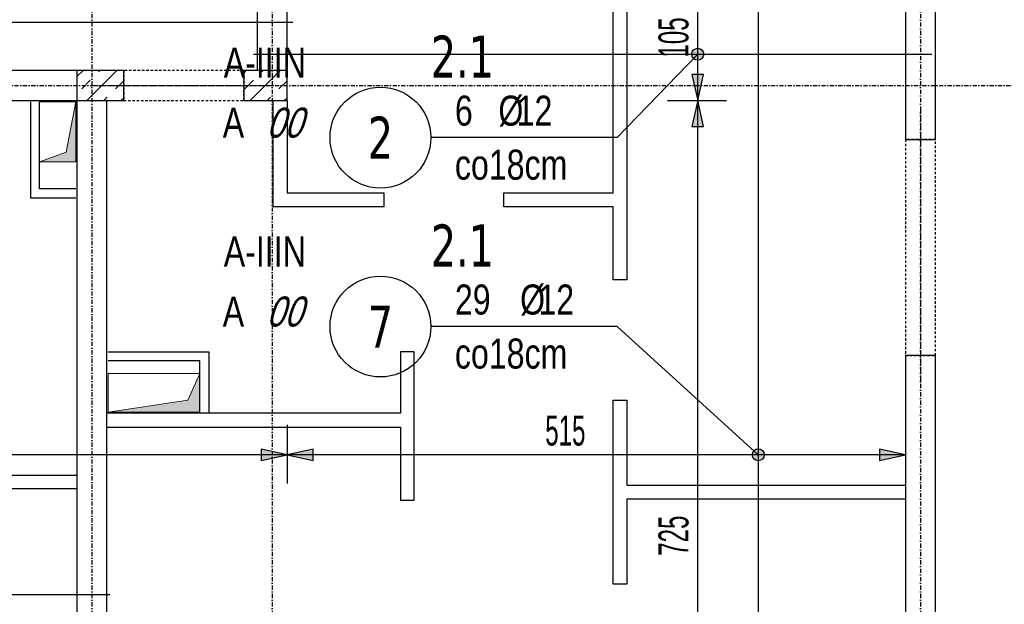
# Model space of a CAD drawing. Header units: millimetres. Extents: x 7622 to 13136, y -11868 to -7450.
# Tile 14 of 19: x 9955 to 10775, y -9660 to -9173. Entities that reach past the tile are written whole.
import ezdxf
from ezdxf.enums import TextEntityAlignment as Align

# ---------------------------------------------------------------- set-up
doc = ezdxf.new("R2010")
doc.units = ezdxf.units.MM
doc.header["$LTSCALE"] = 10
doc.linetypes.add('MO', pattern=[0.7, 0.35, -0.17, 0.01, -0.17])
doc.linetypes.add('MP', pattern=[0.36, 0.2, -0.16])
for name, color, linetype in [('BA_szr', 1, 'Continuous'), ('BA_wym', 1, 'Continuous'), ('BD_lpm', 1, 'MP'), ('BD_osm', 1, 'MO'), ('BD_wic', 1, 'Continuous'), ('BD_wig', 3, 'Continuous'), ('BZ_odn', 1, 'Continuous'), ('BZ_opi1', 7, 'Continuous'), ('BZ_opi2', 4, 'Continuous'), ('BZ_P_wid', 3, 'Continuous'), ('BZ_wym', 1, 'Continuous')]:
    doc.layers.add(name, color=color, linetype=linetype)
doc.layers.add('BZ_pom', color=6, linetype='Continuous', plot=False)
doc.layers.add('Nowe_A-Przebicia_Nr_pióra__1', color=7, linetype='Continuous', lineweight=13)
doc.layers.add('Nowe_A-Przebicia_Nr_pióra__102', color=7, linetype='Continuous', lineweight=5, true_color=0xcccccc)
doc.styles.add('BIKTBG', font='tahoma.ttf', dxfattribs={"width": 0.85})
doc.styles.add('BIKTS', font='bikromsw.shx', dxfattribs={"width": 0.8})
doc.styles.add('BIKWYM', font='bikromsw.shx', dxfattribs={"width": 0.6})
doc.dimstyles.new('BZ_KP_100_cm', dxfattribs={"dimtxt": 25, "dimasz": 1.666667, "dimexe": 24, "dimexo": 0, "dimgap": 0, "dimtad": 0, "dimdec": 1, "dimrnd": 0.5, "dimzin": 9, "dimdsep": 46, "dimtxsty": 'BIKWYM', "dimblk": 'WYM-KR', "dimblk1": 'WYM-KP', "dimblk2": 'WYM-KP', "dimsah": 1, "dimcen": 0, "dimdle": 20, "dimclrd": 256, "dimclre": 256, "dimclrt": 7, "dimadec": 0, "dimazin": 0, "dimtfac": 0.033333, "dimtdec": 1, "dimtmove": 0, "dimatfit": 3, "dimldrblk": 'WYM-KP', "dimfxl": 1, "dimtvp": 0.8, "dimtolj": 1, "dimarcsym": 0})
doc.dimstyles.new('BZ_ST_100_cm', dxfattribs={"dimtxt": 25, "dimasz": 1.666667, "dimexe": 24, "dimexo": 0, "dimgap": 0, "dimtad": 0, "dimdec": 1, "dimrnd": 0.5, "dimdsep": 46, "dimtxsty": 'BIKWYM', "dimblk": 'WYM-ST', "dimcen": 0, "dimdle": 20, "dimclrd": 256, "dimclre": 256, "dimclrt": 7, "dimadec": 0, "dimazin": 0, "dimtfac": 0.033333, "dimtdec": 1, "dimtix": 1, "dimtmove": 2, "dimatfit": 3, "dimldrblk": 'WYM-ST', "dimfxl": 25, "dimfxlon": 1, "dimtvp": 0.8, "dimtolj": 1, "dimtzin": 0, "dimarcsym": 0})

# ---------------------------------------------------------------- blocks, each defined once
blk = doc.blocks.new('WYM-ST')
blk.add_hatch(color=256).paths.add_polyline_path([(-13, 2.88), (0, 0), (-13, -2.88)])
blk.add_lwpolyline([(0, 0), (-13, 2.88), (-13, -2.88), (0, 0)])
blk = doc.blocks.new('*D177')
at = {"layer": 'BA_wym', "lineweight": -2}
for p, q in [((10494.68, -9240.57), (10543.68, -9240.57)), ((10519.68, -9963.9), (10519.68, -9242.23)), ((10544.68, -9965.57), (10495.68, -9965.57))]:
    blk.add_line(p, q, dxfattribs=at)
at = {"layer": 'Defpoints', "color": 0}
for p in [(10177.71, -9240.57), (10519.68, -9240.57), (10692.71, -9965.57)]:
    blk.add_point(p, dxfattribs=at)
at = {"layer": 'BA_wym', "lineweight": -2, "xscale": 1.666666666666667, "yscale": 1.666666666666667, "zscale": 1.666666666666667}
for p, rotation in [((10519.68, -9240.57), 90), ((10519.68, -9965.57), 270)]:
    blk.add_blockref('WYM-ST', p, dxfattribs=dict(at, rotation=rotation))
at = {"layer": 'BA_wym', "color": 7, "insert": (10499.68, -9603.07), "char_height": 25, "attachment_point": 5, "rotation": 90, "style": 'BIKWYM'}
blk.add_mtext('\\A1;725', dxfattribs=at)
blk = doc.blocks.new('*D178')
at = {"layer": 'BA_wym', "lineweight": -2}
for p, q in [((10494.68, -9135.57), (10543.68, -9135.57)), ((10519.68, -9238.9), (10519.68, -9137.23)), ((10494.68, -9240.57), (10543.68, -9240.57))]:
    blk.add_line(p, q, dxfattribs=at)
at = {"layer": 'Defpoints', "color": 0}
for p in [(10177.71, -9135.57), (10519.68, -9135.57), (10177.71, -9240.57)]:
    blk.add_point(p, dxfattribs=at)
at = {"layer": 'BA_wym', "lineweight": -2, "xscale": 1.666666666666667, "yscale": 1.666666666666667, "zscale": 1.666666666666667}
for p, rotation in [((10519.68, -9135.57), 90), ((10519.68, -9240.57), 270)]:
    blk.add_blockref('WYM-ST', p, dxfattribs=dict(at, rotation=rotation))
at = {"layer": 'BA_wym', "color": 7, "insert": (10499.68, -9188.07), "char_height": 25, "attachment_point": 5, "rotation": 90, "style": 'BIKWYM'}
blk.add_mtext('\\A1;105', dxfattribs=at)
blk = doc.blocks.new('WYM-KP')
blk.add_hatch(color=256).paths.add_polyline_path([(3, 0, 1), (-3, 0, 1)])
blk.add_circle((0, 0), 3)
blk = doc.blocks.new('WYM-KR')
at = {"color": 7, "linetype": 'ByBlock'}
blk.add_line((6.24, 6.24), (-6.24, -6.24), dxfattribs=at)
at = {"linetype": 'ByBlock'}
blk.add_line((11.52, 0), (-11.52, 0), dxfattribs=at)
blk = doc.blocks.new('bik_BlkOpPret', base_point=(1524.45, 7050.26))
at = {"layer": 'BZ_opi1', "style": 'BIKTS', "width": 0.6}
for tag, p in [('SZTUK', (1533.83, 7057.76)), ('PRZEDR_FI', (1554.72, 7057.76)), ('PRZEKROJ', (1563.29, 7057.76)), ('PRZEDR_L', (1533.83, 7024.01)), ('DLUGOSC', (1568.65, 7024.01)), ('UWAGA', (1533.83, 6997.76))]:
    blk.add_attdef(tag, p, '', height=18.75, dxfattribs=at)
at = {"layer": 'BZ_opi2', "style": 'BIKTBG', "width": 0.6}
blk.add_attdef('NUMER', text='', height=26.25, dxfattribs=at).set_placement((1620.77, 7050.26), align=Align.MIDDLE_CENTER)
at = {"layer": 'BZ_pom', "width": 0.6}
for tag, p, height, style in [('POZYCJA', (1589.27, 7087.76), 26.25, 'BIKTBG'), ('GATUNEK', (1630.22, 7087.76), 18.75, 'BIKTS'), ('METODA_L', (1639.09, 7050.26), 18.75, 'BIKTS'), ('EURO_KOD', (1663.74, 7050.26), 18.75, 'BIKTS')]:
    blk.add_attdef(tag, p, '', height=height, dxfattribs=dict(at, style=style))
at = {"layer": 'BZ_wym', "width": 0.6}
for tag, p, height, style, flags in [('PRZEDR_NR', (1533.83, 6969.63), 26.25, 'BIKTBG', 1), ('PRZEDR_SZT', (1533.83, 6941.51), 18.75, 'BIKTS', 1), ('TYP_PRETA', (1533.83, 6913.38), 18.75, 'BIKTS', 3), ('EURO_KOD_SEGMENTY', (1567.58, 6885.26), 18.75, 'BIKTS', 3), ('HAK_1', (1533.83, 6857.13), 18.75, 'BIKTS', 3), ('HAK_2', (1533.83, 6829.01), 18.75, 'BIKTS', 3), ('ID', (1533.83, 6800.88), 18.75, 'BIKTS', 3), ('ID_C', (1533.83, 6772.76), 18.75, 'BIKTS', 3), ('b_atr_0', (1533.83, 6744.63), 18.75, 'BIKTS', 3)]:
    blk.add_attdef(tag, p, '', height=height, dxfattribs=dict(at, style=style, flags=flags))
blk = doc.blocks.new('*D193')
at = {"layer": 'BA_wym', "lineweight": -2}
for p, q in [((8652.7, -9510.69), (8652.7, -9559.69)), ((10177.71, -9510.69), (10177.71, -9559.69)), ((10176.04, -9535.69), (8654.37, -9535.69))]:
    blk.add_line(p, q, dxfattribs=at)
at = {"layer": 'Defpoints', "color": 0}
for p in [(8652.7, -9240.57), (10177.71, -9240.57), (8652.7, -9535.69)]:
    blk.add_point(p, dxfattribs=at)
at = {"layer": 'BA_wym', "lineweight": -2, "xscale": 1.666666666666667, "yscale": 1.666666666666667, "zscale": 1.666666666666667, "rotation": 180}
blk.add_blockref('WYM-ST', (8652.7, -9535.69), dxfattribs=at)
at = {"layer": 'BA_wym', "lineweight": -2, "xscale": 1.666666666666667, "yscale": 1.666666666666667, "zscale": 1.666666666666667}
blk.add_blockref('WYM-ST', (10177.71, -9535.69), dxfattribs=at)
at = {"layer": 'BA_wym', "color": 7, "insert": (9469.89, -9515.69), "char_height": 25, "attachment_point": 5, "style": 'BIKWYM'}
blk.add_mtext('\\A1;1525', dxfattribs=at)
blk = doc.blocks.new('*D194')
at = {"layer": 'BA_wym', "lineweight": -2}
for p, q in [((10177.71, -9510.69), (10177.71, -9559.69)), ((10692.71, -9510.69), (10692.71, -9559.69)), ((10691.04, -9535.69), (10179.37, -9535.69))]:
    blk.add_line(p, q, dxfattribs=at)
at = {"layer": 'Defpoints', "color": 0}
for p in [(10692.71, -9135.57), (10177.71, -9240.57), (10177.71, -9535.69)]:
    blk.add_point(p, dxfattribs=at)
at = {"layer": 'BA_wym', "lineweight": -2, "xscale": 1.666666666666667, "yscale": 1.666666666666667, "zscale": 1.666666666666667, "rotation": 180}
blk.add_blockref('WYM-ST', (10177.71, -9535.69), dxfattribs=at)
at = {"layer": 'BA_wym', "lineweight": -2, "xscale": 1.666666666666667, "yscale": 1.666666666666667, "zscale": 1.666666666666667}
blk.add_blockref('WYM-ST', (10692.71, -9535.69), dxfattribs=at)
at = {"layer": 'BA_wym', "color": 7, "insert": (10409.49, -9515.69), "char_height": 25, "attachment_point": 5, "style": 'BIKWYM'}
blk.add_mtext('\\A1;515', dxfattribs=at)

msp = doc.modelspace()

# ---------------------------------------------------------------- hatches: boundary and pattern name
at = {"layer": 'BA_szr'}
h = msp.add_hatch(dxfattribs=at)
h.set_pattern_fill('BIK_ZELBET', color=256, scale=100, angle=45, pattern_type=2)
h.set_pattern_definition([(45, (-1611.071, -10284.417), (-14.142136, 14.142136), []), (45, (-1618.142, -10277.346), (-14.142136, 14.142136), [10, -10])])
h.paths.add_polyline_path([(10002.71, -9240.57), (10041.71, -9240.57), (10041.71, -9215.57), (10002.71, -9215.57)])
h = msp.add_hatch(dxfattribs=at)
h.set_pattern_fill('BIK_ZELBET', color=256, scale=100, angle=45, pattern_type=2)
h.set_pattern_definition([(45, (-1475.072, -10284.417), (-14.142136, 14.142136), []), (45, (-1482.143, -10277.346), (-14.142136, 14.142136), [10, -10])])
h.paths.add_polyline_path([(10141.7, -9240.57), (10177.7, -9240.57), (10177.7, -9215.57), (10141.7, -9215.57)])
at = {"layer": 'Nowe_A-Przebicia_Nr_pióra__102', "linetype": 'Continuous', "lineweight": 5, "true_color": 0xcccccc}
for points in [[(9971.71, -9291.57), (10001.71, -9291.57), (10001.71, -9241.57), (9993.88, -9283.74)], [(10028.71, -9500.06), (10105.2, -9500.06), (10105.2, -9468.11), (10095.22, -9490.08)]]:
    msp.add_hatch(color=254, dxfattribs=at).paths.add_polyline_path(points)

# ---------------------------------------------------------------- linework, layer by layer
at = {"layer": 'BD_lpm'}
for points in [[(10041.71, -9240.57), (10141.71, -9240.57), (10141.71, -9215.57), (10041.71, -9215.57)], [(10692.71, -9453.07), (10717.7, -9453.07), (10717.7, -9273.07), (10692.71, -9273.07)]]:
    msp.add_lwpolyline(points, close=True, dxfattribs=at)
at = {"layer": 'BD_osm', "color": 5}
for p, q in [((10016.71, -9228.07), (10166.71, -9228.07)), ((10705.21, -9248.07), (10705.21, -9478.07))]:
    msp.add_line(p, q, dxfattribs=at)
at = {"layer": 'BD_osm'}
for points in [[(10015.21, -7754.57), (10015.21, -10627.02)], [(10165.21, -7754.57), (10165.21, -10627.02)], [(10705.21, -7754.57), (10705.21, -10627.02)], [(7752.71, -9228.07), (11077.71, -9228.07)]]:
    msp.add_lwpolyline(points, dxfattribs=at)
at = {"layer": 'BD_wic', "color": 8}
for points in [[(10460.7, -9135.57), (10460.7, -9390.08), (10449.2, -9390.08), (10449.2, -9329.06), (10358.2, -9329.06), (10358.2, -9317.56), (10449.2, -9317.56), (10449.2, -9135.57)], [(10177.71, -9240.57), (10177.71, -9317.56), (10258.2, -9317.56), (10258.2, -9329.06), (10166.21, -9329.06), (10166.21, -9240.57)], [(9964.21, -9241.57), (9964.21, -9321.57), (10001.71, -9321.57)], [(10001.71, -9314.07), (9971.71, -9314.07), (9971.71, -9241.57)], [(10002.71, -9564.06), (9760.71, -9564.06), (9760.71, -9635.06), (9749.21, -9635.06), (9749.21, -9552.56), (9819.21, -9552.56), (9819.21, -9436.57), (9830.71, -9436.57), (9830.71, -9552.56), (10002.71, -9552.56)], [(10027.71, -9512.56), (10272.2, -9512.56), (10272.2, -9573.56), (10283.7, -9573.56), (10283.7, -9450.06), (10272.2, -9450.06), (10272.2, -9501.06), (10027.71, -9501.06)], [(10028.71, -9450.06), (10112.7, -9450.06), (10112.7, -9500.06)], [(10105.2, -9500.06), (10105.2, -9457.56), (10028.71, -9457.56)], [(10692.71, -9572.58), (10460.7, -9572.58), (10460.7, -9643.58), (10449.2, -9643.58), (10449.2, -9490.08), (10460.7, -9490.08), (10460.7, -9561.08), (10692.71, -9561.08)]]:
    msp.add_lwpolyline(points, dxfattribs=at)
at = {"layer": 'BD_wig'}
for points in [[(10692.71, -9273.07), (10717.71, -9273.07), (10717.71, -9013.07), (10692.71, -9013.07), (10692.71, -9110.57), (10177.71, -9110.57), (10177.71, -9005.57), (10141.71, -9005.57), (10141.71, -9030.57), (10152.71, -9030.57), (10152.71, -9215.57), (10141.71, -9215.57), (10141.71, -9240.57), (10177.71, -9240.57), (10177.71, -9135.57), (10692.71, -9135.57), (10692.71, -9273.07)], [(9965.21, -9990.57), (10095.2, -9990.57), (10095.2, -9965.57), (10027.71, -9965.57), (10027.71, -9240.57), (10041.71, -9240.57), (10041.71, -9215.57), (9808.21, -9215.57), (9808.21, -9240.57), (10002.71, -9240.57), (10002.71, -9965.57), (9965.21, -9965.57), (9965.21, -9990.57)], [(10692.71, -10161.57), (10717.71, -10161.57), (10717.71, -9453.07), (10692.71, -9453.07), (10692.71, -9965.57), (10665.2, -9965.57), (10665.2, -9990.57), (10692.71, -9990.57), (10692.71, -10161.57)]]:
    msp.add_lwpolyline(points, dxfattribs=at)
for points in [[(10002.71, -9240.57), (10041.71, -9240.57), (10041.71, -9215.57), (10002.71, -9215.57)], [(10141.7, -9240.57), (10177.7, -9240.57), (10177.7, -9215.57), (10141.7, -9215.57)]]:
    msp.add_lwpolyline(points, close=True, dxfattribs=at)
at = {"layer": 'BZ_odn'}
for centre in [(10255.51, -9271.5), (10255.51, -9428.86)]:
    msp.add_circle(centre, 42, dxfattribs=at)
at = {"layer": 'BZ_P_wid', "const_width": 1.2}
for points in [[(10570.14, -9107.57), (10570.14, -9987.57)], [(9782.71, -9175.55), (10182.71, -9175.55)], [(10714.71, -9202.03), (10149.71, -9202.03)], [(9400.21, -9652.19), (10030.21, -9652.19)]]:
    msp.add_lwpolyline(points, dxfattribs=at)
at = {"layer": 'Nowe_A-Przebicia_Nr_pióra__1', "color": 7, "linetype": 'Continuous', "lineweight": 13}
for p, q in [((10001.71, -9241.57), (9971.71, -9241.57)), ((9971.71, -9241.57), (9971.71, -9291.57)), ((9993.88, -9283.74), (10001.71, -9241.57)), ((10001.71, -9291.57), (10001.71, -9241.57)), ((9971.71, -9291.57), (9993.88, -9283.74)), ((9971.71, -9291.57), (10001.71, -9291.57)), ((10105.2, -9468.11), (10028.71, -9468.11)), ((10028.71, -9468.11), (10028.71, -9500.06)), ((10095.22, -9490.08), (10105.2, -9468.11)), ((10105.2, -9500.06), (10105.2, -9468.11)), ((10028.71, -9500.06), (10095.22, -9490.08)), ((10028.71, -9500.06), (10105.2, -9500.06))]:
    msp.add_line(p, q, dxfattribs=at)

# ---------------------------------------------------------------- block references
ref = msp.add_blockref('bik_BlkOpPret', (10452.75, -9271.5))
ref.add_attrib('NUMER', '2', dxfattribs={"layer": 'BZ_opi2', "height": 35, "style": 'BIKTBG', "width": 0.8}).set_placement((10255.51, -9271.5), align=Align.MIDDLE_CENTER)
ref.add_attrib('POZYCJA', '2.1', (10297.51, -9221.5), dxfattribs={"layer": 'BZ_pom', "height": 35, "style": 'BIKTBG', "width": 0.8})
ref.add_attrib('SZTUK', '6', (10317.51, -9261.5), dxfattribs={"layer": 'BZ_opi1', "height": 25, "style": 'BIKTS', "width": 0.8})
ref.add_attrib('GATUNEK', 'A-IIIN', (10125.02, -9221.5), dxfattribs={"layer": 'BZ_pom', "height": 25, "style": 'BIKTS', "width": 0.8})
ref.add_attrib('PRZEKROJ', '12', (10368.94, -9261.5), dxfattribs={"layer": 'BZ_opi1', "height": 25, "style": 'BIKTS', "width": 0.8})
ref.add_attrib('UWAGA', 'co18cm', (10317.51, -9306.5), dxfattribs={"layer": 'BZ_opi1', "height": 25, "style": 'BIKTS', "width": 0.8})
ref.add_attrib('METODA_L', 'A', (10124.17, -9271.5), dxfattribs={"layer": 'BZ_pom', "height": 25, "style": 'BIKTS', "width": 0.8})
ref.add_attrib('PRZEDR_FI', '%%c', (10353.7, -9261.5), dxfattribs={"layer": 'BZ_opi1', "height": 25, "style": 'BIKTS', "width": 0.8})
ref.add_attrib('EURO_KOD', '00', (10160.37, -9271.5), dxfattribs={"layer": 'BZ_pom', "height": 25, "style": 'BIKTS', "oblique": 18, "width": 0.8})
ref = msp.add_blockref('bik_BlkOpPret', (10452.75, -9428.86))
ref.add_attrib('NUMER', '7', dxfattribs={"layer": 'BZ_opi2', "height": 35, "style": 'BIKTBG', "width": 0.8}).set_placement((10255.51, -9428.86), align=Align.MIDDLE_CENTER)
ref.add_attrib('POZYCJA', '2.1', (10297.51, -9378.86), dxfattribs={"layer": 'BZ_pom', "height": 35, "style": 'BIKTBG', "width": 0.8})
ref.add_attrib('SZTUK', '29', (10317.51, -9418.86), dxfattribs={"layer": 'BZ_opi1', "height": 25, "style": 'BIKTS', "width": 0.8})
ref.add_attrib('GATUNEK', 'A-IIIN', (10125.02, -9378.86), dxfattribs={"layer": 'BZ_pom', "height": 25, "style": 'BIKTS', "width": 0.8})
ref.add_attrib('PRZEKROJ', '12', (10387.03, -9418.86), dxfattribs={"layer": 'BZ_opi1', "height": 25, "style": 'BIKTS', "width": 0.8})
ref.add_attrib('UWAGA', 'co18cm', (10317.51, -9463.86), dxfattribs={"layer": 'BZ_opi1', "height": 25, "style": 'BIKTS', "width": 0.8})
ref.add_attrib('METODA_L', 'A', (10124.17, -9428.86), dxfattribs={"layer": 'BZ_pom', "height": 25, "style": 'BIKTS', "width": 0.8})
ref.add_attrib('PRZEDR_FI', '%%c', (10371.79, -9418.86), dxfattribs={"layer": 'BZ_opi1', "height": 25, "style": 'BIKTS', "width": 0.8})
ref.add_attrib('EURO_KOD', '00', (10160.37, -9428.86), dxfattribs={"layer": 'BZ_pom', "height": 25, "style": 'BIKTS', "oblique": 18, "width": 0.8})

# ---------------------------------------------------------------- dimensions: what is measured, and where the dimension line sits
at = {"layer": 'BA_wym'}
for base, p1, p2, picture, middle in [((10519.68, -9135.57), (10177.71, -9240.57), (10177.71, -9135.57), '*D178', (10499.68, -9188.07)), ((10519.68, -9240.57), (10692.71, -9965.57), (10177.71, -9240.57), '*D177', (10499.68, -9603.07))]:
    dim = msp.add_linear_dim(base=base, p1=p1, p2=p2, angle=90, dimstyle='BZ_ST_100_cm', override={"dimrnd": 1, "dimblk": 'WYM-ST'}, dxfattribs=at)
    dim.commit()
    dim.dimension.update_dxf_attribs({"geometry": picture, "text_midpoint": middle})
for base, p1, p2, picture, middle in [((10177.71, -9535.69), (10692.71, -9135.57), (10177.71, -9240.57), '*D194', (10409.49, -9515.69)), ((8652.7, -9535.69), (10177.71, -9240.57), (8652.7, -9240.57), '*D193', (9469.89, -9515.69))]:
    dim = msp.add_linear_dim(base=base, p1=p1, p2=p2, dimstyle='BZ_ST_100_cm', override={"dimrnd": 1, "dimblk": 'WYM-ST'}, dxfattribs=at)
    dim.commit()
    dim.dimension.update_dxf_attribs({"geometry": picture, "text_midpoint": middle, "dimtype": 160})

# ---------------------------------------------------------------- leaders
at = {"layer": 'BZ_odn'}
for points in [[(10519.68, -9202.03), (10452.75, -9271.5), (10297.51, -9271.5)], [(10570.14, -9535.69), (10452.75, -9428.86), (10297.51, -9428.86)]]:
    msp.add_leader(points, dimstyle='BZ_KP_100_cm', dxfattribs=at)

doc.saveas('drawing.dxf')
